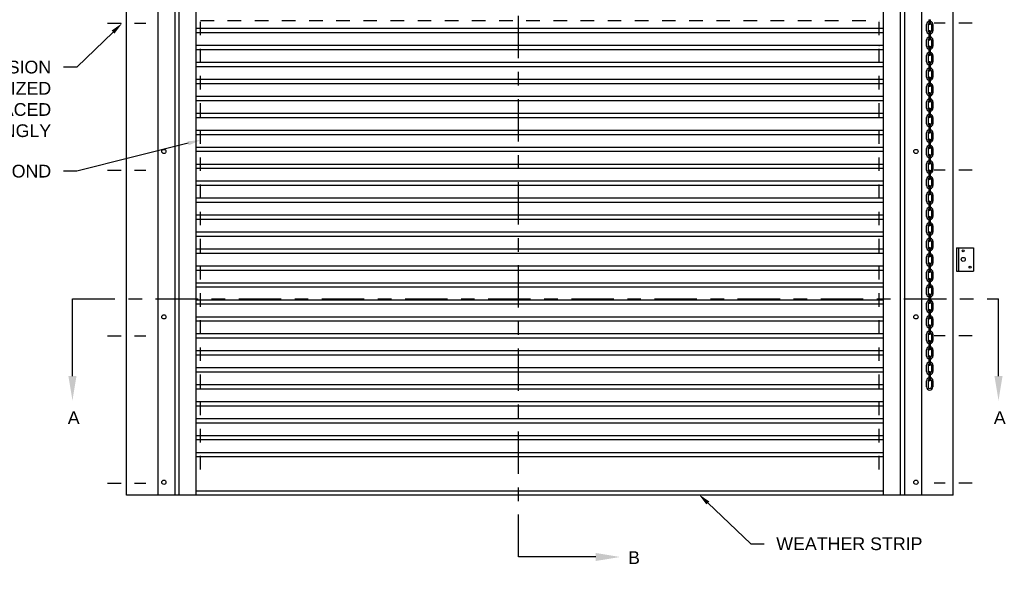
# Model space of a CAD drawing. Header units: inches. Extents: x 169.6 to 213.7, y 195.1 to 247.7.
# Tile 37 of 48: x 200.8 to 208, y 219.7 to 223.8. Entities that reach past the tile are written whole.
import ezdxf
from ezdxf import colors
from ezdxf.entities.mleader import LeaderData, LeaderLine
from ezdxf.math import Vec2, Vec3

# ---------------------------------------------------------------- set-up
doc = ezdxf.new("R2010")
doc.units = ezdxf.units.IN
doc.header["$LTSCALE"] = 0.25
doc.header["$MEASUREMENT"] = 0
for name, pattern in [('CENTER', [2, 1.25, -0.25, 0.25, -0.25]), ('CENTER2', [1.125, 0.75, -0.125, 0.125, -0.125]), ('HIDDEN', [0.375, 0.25, -0.125])]:
    doc.linetypes.add(name, pattern=pattern)
for name, color, linetype in [('ANNOTATIONS', 1, 'Continuous'), ('CHAIN HOIST RH', 7, 'Continuous'), ('SECTION CUTS', 6, 'CENTER')]:
    doc.layers.add(name, color=color, linetype=linetype)
doc.styles.add('ARIAL', font='arial.ttf', dxfattribs={"height": 0.09375})
doc.styles.get("Standard").update_dxf_attribs({"font": 'romans.shx'})

msp = doc.modelspace()

# ---------------------------------------------------------------- linework, layer by layer
at = {"layer": 'CHAIN HOIST RH'}
for p, q in [((201.56568, 220.33727), (201.56568, 225.08858)), ((201.7974, 220.33858), (201.7974, 225.08858)), ((201.95365, 220.33858), (201.95365, 225.08858)), ((207.26615, 220.33858), (207.26615, 225.08858)), ((207.4224, 220.33858), (207.4224, 225.08858)), ((207.65413, 220.33727), (207.65413, 225.08858)), ((207.2974, 220.33858), (207.2974, 224.55733)), ((201.9224, 220.33858), (201.9224, 224.54506)), ((202.07865, 220.33858), (202.07865, 224.05733)), ((207.14115, 220.33858), (207.14115, 224.05733)), ((207.4762, 223.84058), (207.4762, 223.81083)), ((207.4762, 223.84058), (207.4873, 223.84058)), ((207.4873, 223.81083), (207.4873, 223.84058)), ((207.14115, 223.7749), (202.07865, 223.7749)), ((207.45883, 223.75907), (207.45883, 223.80549)), ((207.46993, 223.80549), (207.46993, 223.75907)), ((207.4762, 223.75374), (207.4762, 223.72736)), ((207.4873, 223.72736), (207.4873, 223.75374)), ((207.49357, 223.80549), (207.49357, 223.78767)), ((207.49357, 223.78767), (207.50467, 223.78767)), ((207.49357, 223.78677), (207.50467, 223.78677)), ((207.49357, 223.78677), (207.49357, 223.75907)), ((207.50467, 223.80549), (207.50467, 223.78767)), ((207.50467, 223.78677), (207.50467, 223.75907)), ((207.14115, 223.74365), (202.07865, 223.74365)), ((207.45883, 223.64495), (207.45883, 223.69137)), ((207.46993, 223.69137), (207.46993, 223.64495)), ((207.4762, 223.72736), (207.4873, 223.72736)), ((207.4762, 223.72646), (207.4762, 223.6967)), ((207.4762, 223.72646), (207.4873, 223.72646)), ((207.4873, 223.6967), (207.4873, 223.72646)), ((207.49357, 223.69137), (207.49357, 223.67355)), ((207.50467, 223.69137), (207.50467, 223.67355)), ((207.14115, 223.6499), (202.07865, 223.6499)), ((207.14115, 223.61865), (202.07865, 223.61865)), ((207.4762, 223.63962), (207.4762, 223.61324)), ((207.4762, 223.61324), (207.4873, 223.61324)), ((207.4762, 223.61234), (207.4762, 223.58258)), ((207.4762, 223.61234), (207.4873, 223.61234)), ((207.4873, 223.61324), (207.4873, 223.63962)), ((207.4873, 223.58258), (207.4873, 223.61234)), ((207.49357, 223.67355), (207.50467, 223.67355)), ((207.49357, 223.67265), (207.50467, 223.67265)), ((207.49357, 223.67265), (207.49357, 223.64495)), ((207.50467, 223.67265), (207.50467, 223.64495)), ((207.45883, 223.53083), (207.45883, 223.57725)), ((207.46993, 223.57725), (207.46993, 223.53083)), ((207.49357, 223.57725), (207.49357, 223.55942)), ((207.49357, 223.55942), (207.50467, 223.55942)), ((207.49357, 223.55853), (207.50467, 223.55853)), ((207.49357, 223.55853), (207.49357, 223.53083)), ((207.50467, 223.57725), (207.50467, 223.55942)), ((207.50467, 223.55853), (207.50467, 223.53083)), ((207.14115, 223.5249), (202.07865, 223.5249)), ((207.14115, 223.49365), (202.07865, 223.49365)), ((207.4762, 223.5255), (207.4762, 223.49911)), ((207.4762, 223.49911), (207.4873, 223.49911)), ((207.4762, 223.49822), (207.4762, 223.46846)), ((207.4762, 223.49822), (207.4873, 223.49822)), ((207.4873, 223.49911), (207.4873, 223.5255)), ((207.4873, 223.46846), (207.4873, 223.49822)), ((207.14115, 223.3999), (202.07865, 223.3999)), ((207.45883, 223.41671), (207.45883, 223.46313)), ((207.46993, 223.46313), (207.46993, 223.41671)), ((207.4762, 223.41138), (207.4762, 223.38499)), ((207.4873, 223.38499), (207.4873, 223.41138)), ((207.49357, 223.46313), (207.49357, 223.4453)), ((207.49357, 223.4453), (207.50467, 223.4453)), ((207.49357, 223.4444), (207.50467, 223.4444)), ((207.49357, 223.4444), (207.49357, 223.41671)), ((207.50467, 223.46313), (207.50467, 223.4453)), ((207.50467, 223.4444), (207.50467, 223.41671)), ((207.14115, 223.36865), (202.07865, 223.36865)), ((207.45883, 223.30258), (207.45883, 223.34901)), ((207.46993, 223.34901), (207.46993, 223.30258)), ((207.4762, 223.38499), (207.4873, 223.38499)), ((207.4762, 223.38409), (207.4873, 223.38409)), ((207.4762, 223.38409), (207.4762, 223.35434)), ((207.4873, 223.35434), (207.4873, 223.38409)), ((207.49357, 223.34901), (207.49357, 223.33118)), ((207.49357, 223.33118), (207.50467, 223.33118)), ((207.49357, 223.33028), (207.49357, 223.30258)), ((207.49357, 223.33028), (207.50467, 223.33028)), ((207.50467, 223.34901), (207.50467, 223.33118)), ((207.50467, 223.33028), (207.50467, 223.30258)), ((207.14115, 223.2749), (202.07865, 223.2749)), ((207.4762, 223.29725), (207.4762, 223.27087)), ((207.4762, 223.27087), (207.4873, 223.27087)), ((207.4762, 223.26997), (207.4873, 223.26997)), ((207.4762, 223.26997), (207.4762, 223.24022)), ((207.4873, 223.27087), (207.4873, 223.29725)), ((207.4873, 223.24022), (207.4873, 223.26997)), ((207.14115, 223.24365), (202.07865, 223.24365)), ((207.45883, 223.18846), (207.45883, 223.23489)), ((207.46993, 223.23489), (207.46993, 223.18846)), ((207.4762, 223.18313), (207.4762, 223.15675)), ((207.4873, 223.15675), (207.4873, 223.18313)), ((207.49357, 223.23489), (207.49357, 223.21706)), ((207.49357, 223.21706), (207.50467, 223.21706)), ((207.49357, 223.21616), (207.49357, 223.18846)), ((207.49357, 223.21616), (207.50467, 223.21616)), ((207.50467, 223.23489), (207.50467, 223.21706)), ((207.50467, 223.21616), (207.50467, 223.18846)), ((207.14115, 223.1499), (202.07865, 223.1499)), ((207.14115, 223.11865), (202.07865, 223.11865)), ((207.45883, 223.07434), (207.45883, 223.12076)), ((207.46993, 223.12076), (207.46993, 223.07434)), ((207.4762, 223.15675), (207.4873, 223.15675)), ((207.4762, 223.15585), (207.4873, 223.15585)), ((207.4762, 223.15585), (207.4762, 223.12609)), ((207.4873, 223.12609), (207.4873, 223.15585)), ((207.49357, 223.12076), (207.49357, 223.10294)), ((207.49357, 223.10294), (207.50467, 223.10294)), ((207.49357, 223.10204), (207.49357, 223.07434)), ((207.49357, 223.10204), (207.50467, 223.10204)), ((207.50467, 223.12076), (207.50467, 223.10294)), ((207.50467, 223.10204), (207.50467, 223.07434)), ((207.4762, 223.06901), (207.4762, 223.04263)), ((207.4762, 223.04263), (207.4873, 223.04263)), ((207.4762, 223.04173), (207.4873, 223.04173)), ((207.4762, 223.04173), (207.4762, 223.01197)), ((207.4873, 223.04263), (207.4873, 223.06901)), ((207.4873, 223.01197), (207.4873, 223.04173)), ((207.14115, 223.0249), (202.07865, 223.0249)), ((207.14115, 222.99365), (202.07865, 222.99365)), ((207.45883, 222.96022), (207.45883, 223.00664)), ((207.46993, 223.00664), (207.46993, 222.96022)), ((207.49357, 223.00664), (207.49357, 222.98881)), ((207.49357, 222.98881), (207.50467, 222.98881)), ((207.49357, 222.98792), (207.49357, 222.96022)), ((207.49357, 222.98792), (207.50467, 222.98792)), ((207.50467, 223.00664), (207.50467, 222.98881)), ((207.50467, 222.98792), (207.50467, 222.96022)), ((207.14115, 222.8999), (202.07865, 222.8999)), ((207.45883, 222.8461), (207.45883, 222.89252)), ((207.46993, 222.89252), (207.46993, 222.8461)), ((207.4762, 222.95489), (207.4762, 222.9285)), ((207.4762, 222.9285), (207.4873, 222.9285)), ((207.4762, 222.92761), (207.4762, 222.89785)), ((207.4762, 222.92761), (207.4873, 222.92761)), ((207.4873, 222.9285), (207.4873, 222.95489)), ((207.4873, 222.89785), (207.4873, 222.92761)), ((207.49357, 222.89252), (207.49357, 222.87469)), ((207.50467, 222.89252), (207.50467, 222.87469)), ((207.14115, 222.86865), (202.07865, 222.86865)), ((207.4762, 222.84077), (207.4762, 222.81438)), ((207.4762, 222.81438), (207.4873, 222.81438)), ((207.4762, 222.81348), (207.4762, 222.78373)), ((207.4762, 222.81348), (207.4873, 222.81348)), ((207.4873, 222.81438), (207.4873, 222.84077)), ((207.4873, 222.78373), (207.4873, 222.81348)), ((207.49357, 222.87469), (207.50467, 222.87469)), ((207.49357, 222.87379), (207.50467, 222.87379)), ((207.49357, 222.87379), (207.49357, 222.8461)), ((207.50467, 222.87379), (207.50467, 222.8461)), ((207.14115, 222.7749), (202.07865, 222.7749)), ((207.14115, 222.74365), (202.07865, 222.74365)), ((207.45883, 222.73197), (207.45883, 222.7784)), ((207.46993, 222.7784), (207.46993, 222.73197)), ((207.49357, 222.7784), (207.49357, 222.76057)), ((207.49357, 222.76057), (207.50467, 222.76057)), ((207.49357, 222.75967), (207.50467, 222.75967)), ((207.49357, 222.75967), (207.49357, 222.73197)), ((207.50467, 222.7784), (207.50467, 222.76057)), ((207.50467, 222.75967), (207.50467, 222.73197)), ((207.4762, 222.72664), (207.4762, 222.70026)), ((207.4762, 222.70026), (207.4873, 222.70026)), ((207.4762, 222.69936), (207.4873, 222.69936)), ((207.4762, 222.69936), (207.4762, 222.66961)), ((207.4873, 222.70026), (207.4873, 222.72664)), ((207.4873, 222.66961), (207.4873, 222.69936)), ((207.14115, 222.6499), (202.07865, 222.6499)), ((207.14115, 222.61865), (202.07865, 222.61865)), ((207.45883, 222.61785), (207.45883, 222.66428)), ((207.46993, 222.66428), (207.46993, 222.61785)), ((207.4762, 222.61252), (207.4762, 222.58614)), ((207.4873, 222.58614), (207.4873, 222.61252)), ((207.49357, 222.66428), (207.49357, 222.64645)), ((207.49357, 222.64645), (207.50467, 222.64645)), ((207.49357, 222.64555), (207.49357, 222.61785)), ((207.49357, 222.64555), (207.50467, 222.64555)), ((207.50467, 222.66428), (207.50467, 222.64645)), ((207.50467, 222.64555), (207.50467, 222.61785)), ((207.14115, 222.5249), (202.07865, 222.5249)), ((207.45883, 222.50373), (207.45883, 222.55015)), ((207.46993, 222.55015), (207.46993, 222.50373)), ((207.4762, 222.58614), (207.4873, 222.58614)), ((207.4762, 222.58524), (207.4762, 222.55548)), ((207.4762, 222.58524), (207.4873, 222.58524)), ((207.4873, 222.55548), (207.4873, 222.58524)), ((207.49357, 222.55015), (207.49357, 222.53233)), ((207.49357, 222.53233), (207.50467, 222.53233)), ((207.49357, 222.53143), (207.50467, 222.53143)), ((207.49357, 222.53143), (207.49357, 222.50373)), ((207.50467, 222.55015), (207.50467, 222.53233)), ((207.50467, 222.53143), (207.50467, 222.50373)), ((207.14115, 222.49365), (202.07865, 222.49365)), ((207.4762, 222.4984), (207.4762, 222.47202)), ((207.4762, 222.47202), (207.4873, 222.47202)), ((207.4762, 222.47112), (207.4762, 222.44136)), ((207.4762, 222.47112), (207.4873, 222.47112)), ((207.4873, 222.47202), (207.4873, 222.4984)), ((207.4873, 222.44136), (207.4873, 222.47112)), ((207.14115, 222.3999), (202.07865, 222.3999)), ((207.45883, 222.38961), (207.45883, 222.43603)), ((207.46993, 222.43603), (207.46993, 222.38961)), ((207.4762, 222.38428), (207.4762, 222.3579)), ((207.4873, 222.3579), (207.4873, 222.38428)), ((207.49357, 222.43603), (207.49357, 222.41821)), ((207.49357, 222.41821), (207.50467, 222.41821)), ((207.49357, 222.41731), (207.50467, 222.41731)), ((207.49357, 222.41731), (207.49357, 222.38961)), ((207.50467, 222.43603), (207.50467, 222.41821)), ((207.50467, 222.41731), (207.50467, 222.38961)), ((207.14115, 222.36865), (202.07865, 222.36865)), ((207.45883, 222.27549), (207.45883, 222.32191)), ((207.46993, 222.32191), (207.46993, 222.27549)), ((207.4762, 222.3579), (207.4873, 222.3579)), ((207.4762, 222.357), (207.4762, 222.32724)), ((207.4762, 222.357), (207.4873, 222.357)), ((207.4873, 222.32724), (207.4873, 222.357)), ((207.49357, 222.32191), (207.49357, 222.30408)), ((207.49357, 222.30408), (207.50467, 222.30408)), ((207.49357, 222.30318), (207.50467, 222.30318)), ((207.49357, 222.30318), (207.49357, 222.27549)), ((207.50467, 222.32191), (207.50467, 222.30408)), ((207.50467, 222.30318), (207.50467, 222.27549)), ((207.14115, 222.2749), (202.07865, 222.2749)), ((207.14115, 222.24365), (202.07865, 222.24365)), ((207.4762, 222.27016), (207.4762, 222.24377)), ((207.4762, 222.24377), (207.4873, 222.24377)), ((207.4762, 222.24287), (207.4762, 222.21312)), ((207.4762, 222.24287), (207.4873, 222.24287)), ((207.4873, 222.24377), (207.4873, 222.27016)), ((207.4873, 222.21312), (207.4873, 222.24287)), ((207.45883, 222.16137), (207.45883, 222.20779)), ((207.46993, 222.20779), (207.46993, 222.16137)), ((207.49357, 222.20779), (207.49357, 222.18996)), ((207.49357, 222.18996), (207.50467, 222.18996)), ((207.49357, 222.18906), (207.50467, 222.18906)), ((207.49357, 222.18906), (207.49357, 222.16137)), ((207.50467, 222.20779), (207.50467, 222.18996)), ((207.50467, 222.18906), (207.50467, 222.16137)), ((207.14115, 222.1499), (202.07865, 222.1499)), ((207.14115, 222.11865), (202.07865, 222.11865)), ((207.45883, 222.04724), (207.45883, 222.09367)), ((207.46993, 222.09367), (207.46993, 222.04724)), ((207.4762, 222.15603), (207.4762, 222.12965)), ((207.4762, 222.12965), (207.4873, 222.12965)), ((207.4762, 222.12875), (207.4873, 222.12875)), ((207.4762, 222.12875), (207.4762, 222.099)), ((207.4873, 222.12965), (207.4873, 222.15603)), ((207.4873, 222.099), (207.4873, 222.12875)), ((207.49357, 222.09367), (207.49357, 222.07584)), ((207.50467, 222.09367), (207.50467, 222.07584)), ((207.14115, 222.0249), (202.07865, 222.0249)), ((207.4762, 222.04191), (207.4762, 222.01553)), ((207.4762, 222.01553), (207.4873, 222.01553)), ((207.4762, 222.01463), (207.4873, 222.01463)), ((207.4762, 222.01463), (207.4762, 221.98488)), ((207.4873, 222.01553), (207.4873, 222.04191)), ((207.4873, 221.98488), (207.4873, 222.01463)), ((207.49357, 222.07584), (207.50467, 222.07584)), ((207.49357, 222.07494), (207.49357, 222.04724)), ((207.49357, 222.07494), (207.50467, 222.07494)), ((207.50467, 222.07494), (207.50467, 222.04724)), ((207.14115, 221.99365), (202.07865, 221.99365)), ((207.45883, 221.93312), (207.45883, 221.97954)), ((207.46993, 221.97954), (207.46993, 221.93312)), ((207.49357, 221.97954), (207.49357, 221.96172)), ((207.49357, 221.96172), (207.50467, 221.96172)), ((207.49357, 221.96082), (207.49357, 221.93312)), ((207.49357, 221.96082), (207.50467, 221.96082)), ((207.50467, 221.97954), (207.50467, 221.96172)), ((207.50467, 221.96082), (207.50467, 221.93312)), ((207.14115, 221.8999), (202.07865, 221.8999)), ((207.14115, 221.86865), (202.07865, 221.86865)), ((207.4762, 221.92779), (207.4762, 221.90141)), ((207.4762, 221.90141), (207.4873, 221.90141)), ((207.4762, 221.90051), (207.4873, 221.90051)), ((207.4762, 221.90051), (207.4762, 221.87075)), ((207.4873, 221.90141), (207.4873, 221.92779)), ((207.4873, 221.87075), (207.4873, 221.90051)), ((207.45883, 221.819), (207.45883, 221.86542)), ((207.46993, 221.86542), (207.46993, 221.819)), ((207.4762, 221.81367), (207.4762, 221.78729)), ((207.4873, 221.78729), (207.4873, 221.81367)), ((207.49357, 221.86542), (207.49357, 221.8476)), ((207.49357, 221.8476), (207.50467, 221.8476)), ((207.49357, 221.8467), (207.49357, 221.819)), ((207.49357, 221.8467), (207.50467, 221.8467)), ((207.50467, 221.86542), (207.50467, 221.8476)), ((207.50467, 221.8467), (207.50467, 221.819)), ((207.14115, 221.7749), (202.07865, 221.7749)), ((207.14115, 221.74365), (202.07865, 221.74365)), ((207.45883, 221.70488), (207.45883, 221.7513)), ((207.46993, 221.7513), (207.46993, 221.70488)), ((207.4762, 221.78729), (207.4873, 221.78729)), ((207.4762, 221.78639), (207.4762, 221.75663)), ((207.4762, 221.78639), (207.4873, 221.78639)), ((207.4873, 221.75663), (207.4873, 221.78639)), ((207.49357, 221.7513), (207.49357, 221.73347)), ((207.49357, 221.73347), (207.50467, 221.73347)), ((207.49357, 221.73257), (207.50467, 221.73257)), ((207.49357, 221.73257), (207.49357, 221.70488)), ((207.50467, 221.7513), (207.50467, 221.73347)), ((207.50467, 221.73257), (207.50467, 221.70488)), ((207.4762, 221.69955), (207.4762, 221.67316)), ((207.4762, 221.67316), (207.4873, 221.67316)), ((207.4762, 221.67226), (207.4762, 221.64251)), ((207.4762, 221.67226), (207.4873, 221.67226)), ((207.4873, 221.67316), (207.4873, 221.69955)), ((207.4873, 221.64251), (207.4873, 221.67226)), ((207.14115, 221.6499), (202.07865, 221.6499)), ((207.14115, 221.61865), (202.07865, 221.61865)), ((207.45883, 221.59076), (207.45883, 221.63718)), ((207.46993, 221.63718), (207.46993, 221.59076)), ((207.4762, 221.58543), (207.4762, 221.55904)), ((207.4873, 221.55904), (207.4873, 221.58543)), ((207.49357, 221.63718), (207.49357, 221.61935)), ((207.49357, 221.61935), (207.50467, 221.61935)), ((207.49357, 221.61845), (207.50467, 221.61845)), ((207.49357, 221.61845), (207.49357, 221.59076)), ((207.50467, 221.63718), (207.50467, 221.61935)), ((207.50467, 221.61845), (207.50467, 221.59076)), ((207.14115, 221.5249), (202.07865, 221.5249)), ((207.45883, 221.47663), (207.45883, 221.52306)), ((207.46993, 221.52306), (207.46993, 221.47663)), ((207.4762, 221.55904), (207.4873, 221.55904)), ((207.4762, 221.55814), (207.4762, 221.52839)), ((207.4762, 221.55814), (207.4873, 221.55814)), ((207.4873, 221.52839), (207.4873, 221.55814)), ((207.49357, 221.52306), (207.49357, 221.50523)), ((207.49357, 221.50523), (207.50467, 221.50523)), ((207.50467, 221.52306), (207.50467, 221.50523)), ((207.14115, 221.49365), (202.07865, 221.49365)), ((207.4762, 221.4713), (207.4762, 221.44492)), ((207.4762, 221.44492), (207.4873, 221.44492)), ((207.4762, 221.44402), (207.4762, 221.41427)), ((207.4762, 221.44402), (207.4873, 221.44402)), ((207.4873, 221.44492), (207.4873, 221.4713)), ((207.4873, 221.41427), (207.4873, 221.44402)), ((207.49357, 221.50433), (207.50467, 221.50433)), ((207.49357, 221.50433), (207.49357, 221.47663)), ((207.50467, 221.50433), (207.50467, 221.47663)), ((207.14115, 221.3999), (202.07865, 221.3999)), ((207.14115, 221.36865), (202.07865, 221.36865)), ((207.45883, 221.36251), (207.45883, 221.40894)), ((207.46993, 221.40894), (207.46993, 221.36251)), ((207.49357, 221.40894), (207.49357, 221.39111)), ((207.49357, 221.39111), (207.50467, 221.39111)), ((207.49357, 221.39021), (207.50467, 221.39021)), ((207.49357, 221.39021), (207.49357, 221.36251)), ((207.50467, 221.40894), (207.50467, 221.39111)), ((207.50467, 221.39021), (207.50467, 221.36251)), ((207.45883, 221.24839), (207.45883, 221.29481)), ((207.46993, 221.29481), (207.46993, 221.24839)), ((207.4762, 221.35718), (207.4762, 221.3308)), ((207.4762, 221.3308), (207.4873, 221.3308)), ((207.4762, 221.3299), (207.4873, 221.3299)), ((207.4762, 221.3299), (207.4762, 221.30014)), ((207.4873, 221.3308), (207.4873, 221.35718)), ((207.4873, 221.30014), (207.4873, 221.3299)), ((207.49357, 221.29481), (207.49357, 221.27699)), ((207.50467, 221.29481), (207.50467, 221.27699)), ((207.14115, 221.2749), (202.07865, 221.2749)), ((207.14115, 221.24365), (202.07865, 221.24365)), ((207.4762, 221.24306), (207.4762, 221.21668)), ((207.4762, 221.21668), (207.4873, 221.21668)), ((207.4762, 221.21578), (207.4873, 221.21578)), ((207.4762, 221.21578), (207.4762, 221.18602)), ((207.4873, 221.21668), (207.4873, 221.24306)), ((207.4873, 221.18602), (207.4873, 221.21578)), ((207.49357, 221.27699), (207.50467, 221.27699)), ((207.49357, 221.27609), (207.49357, 221.24839)), ((207.49357, 221.27609), (207.50467, 221.27609)), ((207.50467, 221.27609), (207.50467, 221.24839)), ((207.14115, 221.1499), (202.07865, 221.1499)), ((207.45883, 221.13427), (207.45883, 221.18069)), ((207.46993, 221.18069), (207.46993, 221.13427)), ((207.49357, 221.18069), (207.49357, 221.16286)), ((207.49357, 221.16286), (207.50467, 221.16286)), ((207.49357, 221.16197), (207.49357, 221.13427)), ((207.49357, 221.16197), (207.50467, 221.16197)), ((207.50467, 221.18069), (207.50467, 221.16286)), ((207.50467, 221.16197), (207.50467, 221.13427)), ((207.14115, 221.11865), (202.07865, 221.11865)), ((207.14115, 221.0249), (202.07865, 221.0249)), ((207.14115, 220.99365), (202.07865, 220.99365)), ((207.14115, 220.8999), (202.07865, 220.8999)), ((207.14115, 220.86865), (202.07865, 220.86865)), ((207.14115, 220.7749), (202.07865, 220.7749)), ((207.14115, 220.74365), (202.07865, 220.74365)), ((207.14115, 220.6499), (202.07865, 220.6499)), ((207.14115, 220.61865), (202.07865, 220.61865)), ((202.07865, 220.36983), (207.14115, 220.36983)), ((207.65413, 220.33727), (201.56568, 220.33727))]:
    msp.add_line(p, q, dxfattribs=at)
at = {"layer": 'CHAIN HOIST RH', "linetype": 'HIDDEN'}
for p, q in [((202.1099, 220.52608), (202.1099, 223.83522)), ((202.1099, 223.83522), (207.1099, 223.83522)), ((207.1099, 220.52608), (207.1099, 223.83522))]:
    msp.add_line(p, q, dxfattribs=at)
at = {"layer": 'CHAIN HOIST RH', "linetype": 'CENTER2', "ltscale": 0.5}
for p, q in [((201.42488, 223.81506), (201.70648, 223.81506)), ((207.79493, 223.81506), (207.51333, 223.81506)), ((201.42488, 222.73104), (201.70648, 222.73104)), ((207.79493, 222.73104), (207.51333, 222.73104)), ((201.42488, 221.51229), (201.70648, 221.51229)), ((207.79493, 221.51229), (207.51333, 221.51229)), ((201.42488, 220.42475), (201.70648, 220.42475)), ((207.79493, 220.42475), (207.51333, 220.42475))]:
    msp.add_line(p, q, dxfattribs=at)
at = {"layer": 'CHAIN HOIST RH', "linetype": 'Continuous'}
for p, q in [((207.67854, 222.16061), (207.67854, 221.98874)), ((207.67854, 222.16061), (207.80354, 222.16061)), ((207.69417, 222.16061), (207.69417, 221.98874)), ((207.80354, 222.16061), (207.80354, 221.98874)), ((207.67854, 221.98874), (207.80354, 221.98874))]:
    msp.add_line(p, q, dxfattribs=at)
for centre, radius in [((201.84014, 222.86983), 0.01562), ((207.37966, 222.86983), 0.01562), ((207.72878, 222.07468), 0.01455), ((207.72878, 222.13733), 0.00749), ((207.7786, 222.01705), 0.00749), ((201.84014, 221.65108), 0.01562), ((207.37966, 221.65108), 0.01562), ((201.84014, 220.43233), 0.01562), ((207.37966, 220.43233), 0.01562)]:
    msp.add_circle(centre, radius, dxfattribs=at)
at = {"layer": 'CHAIN HOIST RH'}
for centre, radius, start, end in [((207.48175, 223.80549), 0.02292, 104.012251, 180), ((207.48175, 223.80549), 0.02292, 0, 75.987749), ((207.48175, 223.75907), 0.02292, 180, 255.987749), ((207.48175, 223.80549), 0.01182, 118.000439, 180), ((207.48175, 223.75907), 0.01182, 180, 241.999561), ((207.48175, 223.81083), 0.00555, 180, 0), ((207.48175, 223.75374), 0.00555, 0, 180), ((207.48175, 223.80549), 0.01182, 0, 61.999561), ((207.48175, 223.75907), 0.02292, 284.012251, 0), ((207.48175, 223.75907), 0.01182, 298.000439, 0), ((207.48175, 223.69137), 0.02292, 104.012251, 180), ((207.48175, 223.69137), 0.01182, 118.000439, 180), ((207.48175, 223.6967), 0.00555, 180, 0), ((207.48175, 223.69137), 0.02292, 0, 75.987749), ((207.48175, 223.69137), 0.01182, 0, 61.999561), ((207.48175, 223.64495), 0.02292, 180, 255.987749), ((207.48175, 223.64495), 0.01182, 180, 241.999561), ((207.48175, 223.63962), 0.00555, 0, 180), ((207.48175, 223.64495), 0.01182, 298.000439, 0), ((207.48175, 223.64495), 0.02292, 284.012251, 0), ((207.48175, 223.57725), 0.02292, 104.012251, 180), ((207.48175, 223.57725), 0.01182, 118.000439, 180), ((207.48175, 223.58258), 0.00555, 180, 0), ((207.48175, 223.57725), 0.02292, 0, 75.987749), ((207.48175, 223.57725), 0.01182, 0, 61.999561), ((207.48175, 223.53083), 0.02292, 180, 255.987749), ((207.48175, 223.46313), 0.02292, 104.012251, 180), ((207.48175, 223.53083), 0.01182, 180, 241.999561), ((207.48175, 223.46313), 0.01182, 118.000439, 180), ((207.48175, 223.5255), 0.00555, 0, 180), ((207.48175, 223.46846), 0.00555, 180, 0), ((207.48175, 223.53083), 0.02292, 284.012251, 0), ((207.48175, 223.53083), 0.01182, 298.000439, 0), ((207.48175, 223.46313), 0.02292, 0, 75.987749), ((207.48175, 223.46313), 0.01182, 0, 61.999561), ((207.48175, 223.41671), 0.02292, 180, 255.987749), ((207.48175, 223.41671), 0.01182, 180, 241.999561), ((207.48175, 223.41138), 0.00555, 0, 180), ((207.48175, 223.41671), 0.01182, 298.000439, 0), ((207.48175, 223.41671), 0.02292, 284.012251, 0), ((207.48175, 223.34901), 0.02292, 104.012251, 180), ((207.48175, 223.34901), 0.01182, 118.000439, 180), ((207.48175, 223.35434), 0.00555, 180, 0), ((207.48175, 223.34901), 0.02292, 0, 75.987749), ((207.48175, 223.34901), 0.01182, 0, 61.999561), ((207.48175, 223.30258), 0.02292, 180, 255.987749), ((207.48175, 223.23489), 0.02292, 104.012251, 180), ((207.48175, 223.30258), 0.01182, 180, 241.999561), ((207.48175, 223.29725), 0.00555, 0, 180), ((207.48175, 223.30258), 0.01182, 298.000439, 0), ((207.48175, 223.30258), 0.02292, 284.012251, 0), ((207.48175, 223.23489), 0.02292, 0, 75.987749), ((207.48175, 223.18846), 0.02292, 180, 255.987749), ((207.48175, 223.23489), 0.01182, 118.000439, 180), ((207.48175, 223.18846), 0.01182, 180, 241.999561), ((207.48175, 223.24022), 0.00555, 180, 0), ((207.48175, 223.18313), 0.00555, 0, 180), ((207.48175, 223.23489), 0.01182, 0, 61.999561), ((207.48175, 223.18846), 0.02292, 284.012251, 0), ((207.48175, 223.18846), 0.01182, 298.000439, 0), ((207.48175, 223.12076), 0.02292, 104.012251, 180), ((207.48175, 223.12076), 0.01182, 118.000439, 180), ((207.48175, 223.12609), 0.00555, 180, 0), ((207.48175, 223.12076), 0.02292, 0, 75.987749), ((207.48175, 223.12076), 0.01182, 0, 61.999561), ((207.48175, 223.07434), 0.02292, 180, 255.987749), ((207.48175, 223.00664), 0.02292, 104.012251, 180), ((207.48175, 223.07434), 0.01182, 180, 241.999561), ((207.48175, 223.06901), 0.00555, 0, 180), ((207.48175, 223.07434), 0.01182, 298.000439, 0), ((207.48175, 223.07434), 0.02292, 284.012251, 0), ((207.48175, 223.00664), 0.02292, 0, 75.987749), ((207.48175, 222.96022), 0.02292, 180, 255.987749), ((207.48175, 223.00664), 0.01182, 118.000439, 180), ((207.48175, 222.96022), 0.01182, 180, 241.999561), ((207.48175, 223.01197), 0.00555, 180, 0), ((207.48175, 222.95489), 0.00555, 0, 180), ((207.48175, 223.00664), 0.01182, 0, 61.999561), ((207.48175, 222.96022), 0.02292, 284.012251, 0), ((207.48175, 222.96022), 0.01182, 298.000439, 0), ((207.48175, 222.89252), 0.02292, 104.012251, 180), ((207.48175, 222.89252), 0.01182, 118.000439, 180), ((207.48175, 222.89785), 0.00555, 180, 0), ((207.48175, 222.89252), 0.02292, 0, 75.987749), ((207.48175, 222.89252), 0.01182, 0, 61.999561), ((207.48175, 222.8461), 0.02292, 180, 255.987749), ((207.48175, 222.8461), 0.01182, 180, 241.999561), ((207.48175, 222.84077), 0.00555, 0, 180), ((207.48175, 222.8461), 0.02292, 284.012251, 0), ((207.48175, 222.8461), 0.01182, 298.000439, 0), ((207.48175, 222.7784), 0.02292, 104.012251, 180), ((207.48175, 222.7784), 0.01182, 118.000439, 180), ((207.48175, 222.78373), 0.00555, 180, 0), ((207.48175, 222.7784), 0.02292, 0, 75.987749), ((207.48175, 222.7784), 0.01182, 0, 61.999561), ((207.48175, 222.73197), 0.02292, 180, 255.987749), ((207.48175, 222.66428), 0.02292, 104.012251, 180), ((207.48175, 222.73197), 0.01182, 180, 241.999561), ((207.48175, 222.66428), 0.01182, 118.000439, 180), ((207.48175, 222.72664), 0.00555, 0, 180), ((207.48175, 222.66961), 0.00555, 180, 0), ((207.48175, 222.73197), 0.01182, 298.000439, 0), ((207.48175, 222.73197), 0.02292, 284.012251, 0), ((207.48175, 222.66428), 0.02292, 0, 75.987749), ((207.48175, 222.66428), 0.01182, 0, 61.999561), ((207.48175, 222.61785), 0.02292, 180, 255.987749), ((207.48175, 222.61785), 0.01182, 180, 241.999561), ((207.48175, 222.61252), 0.00555, 0, 180), ((207.48175, 222.61785), 0.02292, 284.012251, 0), ((207.48175, 222.61785), 0.01182, 298.000439, 0), ((207.48175, 222.55015), 0.02292, 104.012251, 180), ((207.48175, 222.55015), 0.01182, 118.000439, 180), ((207.48175, 222.55548), 0.00555, 180, 0), ((207.48175, 222.55015), 0.02292, 0, 75.987749), ((207.48175, 222.55015), 0.01182, 0, 61.999561), ((207.48175, 222.50373), 0.02292, 180, 255.987749), ((207.48175, 222.43603), 0.02292, 104.012251, 180), ((207.48175, 222.50373), 0.01182, 180, 241.999561), ((207.48175, 222.4984), 0.00555, 0, 180), ((207.48175, 222.50373), 0.02292, 284.012251, 0), ((207.48175, 222.50373), 0.01182, 298.000439, 0), ((207.48175, 222.43603), 0.02292, 0, 75.987749), ((207.48175, 222.38961), 0.02292, 180, 255.987749), ((207.48175, 222.43603), 0.01182, 118.000439, 180), ((207.48175, 222.38961), 0.01182, 180, 241.999561), ((207.48175, 222.44136), 0.00555, 180, 0), ((207.48175, 222.38428), 0.00555, 0, 180), ((207.48175, 222.43603), 0.01182, 0, 61.999561), ((207.48175, 222.38961), 0.01182, 298.000439, 0), ((207.48175, 222.38961), 0.02292, 284.012251, 0), ((207.48175, 222.32191), 0.02292, 104.012251, 180), ((207.48175, 222.32191), 0.01182, 118.000439, 180), ((207.48175, 222.32724), 0.00555, 180, 0), ((207.48175, 222.32191), 0.02292, 0, 75.987749), ((207.48175, 222.32191), 0.01182, 0, 61.999561), ((207.48175, 222.27549), 0.02292, 180, 255.987749), ((207.48175, 222.27549), 0.01182, 180, 241.999561), ((207.48175, 222.27016), 0.00555, 0, 180), ((207.48175, 222.27549), 0.02292, 284.012251, 0), ((207.48175, 222.27549), 0.01182, 298.000439, 0), ((207.48175, 222.20779), 0.02292, 104.012251, 180), ((207.48175, 222.16137), 0.02292, 180, 255.987749), ((207.48175, 222.20779), 0.01182, 118.000439, 180), ((207.48175, 222.16137), 0.01182, 180, 241.999561), ((207.48175, 222.21312), 0.00555, 180, 0), ((207.48175, 222.15603), 0.00555, 0, 180), ((207.48175, 222.20779), 0.02292, 0, 75.987749), ((207.48175, 222.20779), 0.01182, 0, 61.999561), ((207.48175, 222.16137), 0.01182, 298.000439, 0), ((207.48175, 222.16137), 0.02292, 284.012251, 0), ((207.48175, 222.09367), 0.02292, 104.012251, 180), ((207.48175, 222.09367), 0.01182, 118.000439, 180), ((207.48175, 222.099), 0.00555, 180, 0), ((207.48175, 222.09367), 0.02292, 0, 75.987749), ((207.48175, 222.09367), 0.01182, 0, 61.999561), ((207.48175, 222.04724), 0.02292, 180, 255.987749), ((207.48175, 222.04724), 0.01182, 180, 241.999561), ((207.48175, 222.04191), 0.00555, 0, 180), ((207.48175, 222.04724), 0.01182, 298.000439, 0), ((207.48175, 222.04724), 0.02292, 284.012251, 0), ((207.48175, 221.97954), 0.02292, 104.012251, 180), ((207.48175, 221.97954), 0.01182, 118.000439, 180), ((207.48175, 221.98488), 0.00555, 180, 0), ((207.48175, 221.97954), 0.02292, 0, 75.987749), ((207.48175, 221.97954), 0.01182, 0, 61.999561), ((207.48175, 221.93312), 0.02292, 180, 255.987749), ((207.48175, 221.86542), 0.02292, 104.012251, 180), ((207.48175, 221.93312), 0.01182, 180, 241.999561), ((207.48175, 221.86542), 0.01182, 118.000439, 180), ((207.48175, 221.92779), 0.00555, 0, 180), ((207.48175, 221.87075), 0.00555, 180, 0), ((207.48175, 221.93312), 0.02292, 284.012251, 0), ((207.48175, 221.93312), 0.01182, 298.000439, 0), ((207.48175, 221.86542), 0.02292, 0, 75.987749), ((207.48175, 221.86542), 0.01182, 0, 61.999561), ((207.48175, 221.819), 0.02292, 180, 255.987749), ((207.48175, 221.819), 0.01182, 180, 241.999561), ((207.48175, 221.81367), 0.00555, 0, 180), ((207.48175, 221.819), 0.02292, 284.012251, 0), ((207.48175, 221.819), 0.01182, 298.000439, 0), ((207.48175, 221.7513), 0.02292, 104.012251, 180), ((207.48175, 221.7513), 0.01182, 118.000439, 180), ((207.48175, 221.75663), 0.00555, 180, 0), ((207.48175, 221.7513), 0.02292, 0, 75.987749), ((207.48175, 221.7513), 0.01182, 0, 61.999561), ((207.48175, 221.70488), 0.02292, 180, 255.987749), ((207.48175, 221.63718), 0.02292, 104.012251, 180), ((207.48175, 221.70488), 0.01182, 180, 241.999561), ((207.48175, 221.69955), 0.00555, 0, 180), ((207.48175, 221.70488), 0.02292, 284.012251, 0), ((207.48175, 221.70488), 0.01182, 298.000439, 0), ((207.48175, 221.63718), 0.02292, 0, 75.987749), ((207.48175, 221.59076), 0.02292, 180, 255.987749), ((207.48175, 221.63718), 0.01182, 118.000439, 180), ((207.48175, 221.59076), 0.01182, 180, 241.999561), ((207.48175, 221.64251), 0.00555, 180, 0), ((207.48175, 221.58543), 0.00555, 0, 180), ((207.48175, 221.63718), 0.01182, 0, 61.999561), ((207.48175, 221.59076), 0.02292, 284.012251, 0), ((207.48175, 221.59076), 0.01182, 298.000439, 0), ((207.48175, 221.52306), 0.02292, 104.012251, 180), ((207.48175, 221.52306), 0.01182, 118.000439, 180), ((207.48175, 221.52839), 0.00555, 180, 0), ((207.48175, 221.52306), 0.02292, 0, 75.987749), ((207.48175, 221.52306), 0.01182, 0, 61.999561), ((207.48175, 221.47663), 0.02292, 180, 255.987749), ((207.48175, 221.47663), 0.01182, 180, 241.999561), ((207.48175, 221.4713), 0.00555, 0, 180), ((207.48175, 221.47663), 0.01182, 298.000439, 0), ((207.48175, 221.47663), 0.02292, 284.012251, 0), ((207.48175, 221.40894), 0.02292, 104.012251, 180), ((207.48175, 221.36251), 0.02292, 180, 255.987749), ((207.48175, 221.40894), 0.01182, 118.000439, 180), ((207.48175, 221.36251), 0.01182, 180, 241.999561), ((207.48175, 221.41427), 0.00555, 180, 0), ((207.48175, 221.35718), 0.00555, 0, 180), ((207.48175, 221.40894), 0.02292, 0, 75.987749), ((207.48175, 221.40894), 0.01182, 0, 61.999561), ((207.48175, 221.36251), 0.01182, 298.000439, 0), ((207.48175, 221.36251), 0.02292, 284.012251, 0), ((207.48175, 221.29481), 0.02292, 104.012251, 180), ((207.48175, 221.29481), 0.01182, 118.000439, 180), ((207.48175, 221.30014), 0.00555, 180, 0), ((207.48175, 221.29481), 0.02292, 0, 75.987749), ((207.48175, 221.29481), 0.01182, 0, 61.999561), ((207.48175, 221.24839), 0.02292, 180, 255.987749), ((207.48175, 221.24839), 0.01182, 180, 241.999561), ((207.48175, 221.24306), 0.00555, 0, 180), ((207.48175, 221.24839), 0.01182, 298.000439, 0), ((207.48175, 221.24839), 0.02292, 284.012251, 0), ((207.48175, 221.18069), 0.02292, 104.012251, 180), ((207.48175, 221.18069), 0.01182, 118.000439, 180), ((207.48175, 221.18602), 0.00555, 180, 0), ((207.48175, 221.18069), 0.02292, 0, 75.987749), ((207.48175, 221.18069), 0.01182, 0, 61.999561), ((207.48175, 221.13427), 0.02292, 180, 0), ((207.48175, 221.13427), 0.01182, 180, 0)]:
    msp.add_arc(centre, radius, start, end, dxfattribs=at)
at = {"layer": 'CHAIN HOIST RH', "linetype": 'ByBlock'}
msp.add_point((207.1099, 223.65108), dxfattribs=at)
at = {"layer": 'SECTION CUTS'}
for p, q in [((204.45151, 219.8813), (204.45151, 225.52857)), ((201.16669, 221.78378), (207.98827, 221.78378))]:
    msp.add_line(p, q, dxfattribs=at)

# ---------------------------------------------------------------- texts
at = {"layer": 'SECTION CUTS', "style": 'ARIAL'}
for s, p in [('A', (201.13221, 220.86134)), ('A', (207.95379, 220.86134)), ('B', (205.25954, 219.82961))]:
    msp.add_text(s, height=0.09375, dxfattribs=at).set_placement(p)

# ---------------------------------------------------------------- leaders
at = {"layer": 'ANNOTATIONS'}
ml = msp.add_multileader_mtext('Standard', dxfattribs=at)
ml.set_content('EXPANSION BOLTS SIZED AND SPACED ACCORDINGLY', color=256, style='ARIAL')
ml.set_leader_properties()
ml.build(insert=Vec2(0, 0))
ml.multileader.update_dxf_attribs({"dogleg_length": 0.36, "arrow_head_size": 0.09375})
ctx = ml.context
ctx.base_point, ctx.char_height, ctx.arrow_head_size, ctx.landing_gap_size, ctx.plane_origin = Vec3(199.96051, 223.49097), 0.09375, 0.09375, 0.09, Vec3(204.45109, 223.05774)
ctx.text_align_type = 2
notes = []
notes.append((ctx, [(0, (1, 1, 0), (201.19803, 223.49097), (-1, 0), 0.09796, [(0, [(201.53328, 223.81506)], 0, [])])]))
ctx.mtext.insert, ctx.mtext.width, ctx.mtext.alignment, ctx.mtext.flow_direction = Vec3(201.01007, 223.53865), 1.0279765, 3, 5
ml = msp.add_multileader_mtext('Standard', dxfattribs=at)
ml.set_content('JAMB BEYOND', color=256, style='ARIAL')
ml.set_leader_properties()
ml.build(insert=Vec2(0, 0))
ml.multileader.update_dxf_attribs({"dogleg_length": 0.36, "arrow_head_size": 0.09375})
ctx = ml.context
ctx.base_point, ctx.char_height, ctx.arrow_head_size, ctx.landing_gap_size, ctx.plane_origin = Vec3(199.99178, 222.72405), 0.09375, 0.09375, 0.09, Vec3(204.45109, 222.29082)
ctx.text_align_type = 2
notes.append((ctx, [(0, (1, 1, 0), (201.19803, 222.72405), (-1, 0), 0.09796, [(0, [(202.1099, 222.95296)], 0, [])])]))
ctx.mtext.insert, ctx.mtext.width, ctx.mtext.alignment, ctx.mtext.flow_direction = Vec3(201.01007, 222.77172), 1.0279765, 3, 5
ml = msp.add_multileader_mtext('Standard', dxfattribs=at)
ml.set_content('WEATHER STRIP', color=256, style='ARIAL')
ml.set_leader_properties()
ml.build(insert=Vec2(0, 0))
ml.multileader.update_dxf_attribs({"dogleg_length": 0.36, "arrow_head_size": 0.09375})
ctx = ml.context
ctx.base_point, ctx.char_height, ctx.arrow_head_size, ctx.landing_gap_size, ctx.plane_origin = Vec3(206.2614, 219.97822), 0.09375, 0.09375, 0.09, Vec3(205.47636, 219.54499)
notes.append((ctx, [(0, (1, 1, 0), (206.16344, 219.97822), (1, 0), 0.09796, [(0, [(205.77927, 220.34429)], 0, [])])]))
ctx.mtext.insert, ctx.mtext.flow_direction = Vec3(206.3514, 220.02589), 5
at = {"layer": 'SECTION CUTS'}
ml = msp.add_multileader_mtext('Standard', dxfattribs=at)
ml.set_content('', color=256)
ml.set_leader_properties()
ml.build(insert=Vec2(0, 0))
ml.multileader.update_dxf_attribs({"dogleg_length": 0, "arrow_head_size": 0.18})
ctx = ml.context
ctx.base_point, ctx.char_height, ctx.arrow_head_size, ctx.landing_gap_size, ctx.plane_origin = Vec3(201.16669, 221.78378), 0.18, 0.18, 0, Vec3(201.16669, 221.03426)
notes.append((ctx, [(0, (1, 1, 0), (201.16669, 221.78378), (1, 0), 0, [(0, [(201.16669, 221.03426)], 0, [])])]))
ctx.mtext.insert, ctx.mtext.flow_direction = Vec3(201.16669, 221.87378), 5
ml = msp.add_multileader_mtext('Standard', dxfattribs=at)
ml.set_content('', color=256)
ml.set_leader_properties()
ml.build(insert=Vec2(0, 0))
ml.multileader.update_dxf_attribs({"dogleg_length": 0, "arrow_head_size": 0.18})
ctx = ml.context
ctx.base_point, ctx.char_height, ctx.arrow_head_size, ctx.landing_gap_size, ctx.plane_origin = Vec3(207.98827, 221.78378), 0.18, 0.18, 0, Vec3(207.98827, 221.03426)
notes.append((ctx, [(0, (1, 1, 0), (207.98827, 221.78378), (1, 0), 0, [(0, [(207.98827, 221.03426)], 0, [])])]))
ctx.mtext.insert, ctx.mtext.flow_direction = Vec3(207.98827, 221.87378), 5
ml = msp.add_multileader_mtext('Standard', dxfattribs=at)
ml.set_content('', color=256)
ml.set_leader_properties()
ml.build(insert=Vec2(0, 0))
ml.multileader.update_dxf_attribs({"dogleg_length": 0, "arrow_head_size": 0.18})
ctx = ml.context
ctx.base_point, ctx.char_height, ctx.arrow_head_size, ctx.landing_gap_size, ctx.plane_origin, ctx.plane_x_axis, ctx.plane_y_axis = Vec3(204.45151, 219.8813), 0.18, 0.18, 0, Vec3(205.20103, 219.8813), Vec3(0, 1), Vec3(-1, 0)
notes.append((ctx, [(0, (1, 1, 0), (204.45151, 219.8813), (1, 0), 0, [(0, [(205.20103, 219.8813)], 0, [])])]))
ctx.mtext.insert, ctx.mtext.text_direction, ctx.mtext.rotation, ctx.mtext.flow_direction = Vec3(204.36151, 219.8813), Vec3(0, 1), 1.5707963, 5
for ctx, leaders in notes:
    for number, flags, end, landing, length, lines in leaders:
        leader = LeaderData()
        leader.index, (leader.has_last_leader_line, leader.has_dogleg_vector, leader.attachment_direction) = number, flags
        leader.last_leader_point, leader.dogleg_vector, leader.dogleg_length = Vec3(end), Vec3(landing), length
        for number, points, colour, breaks in lines:
            line = LeaderLine()
            line.index, line.vertices, line.color, line.breaks = number, Vec3.list(points), colors.encode_raw_color(colour), breaks
            leader.lines.append(line)
        ctx.leaders.append(leader)

doc.saveas('drawing.dxf')
